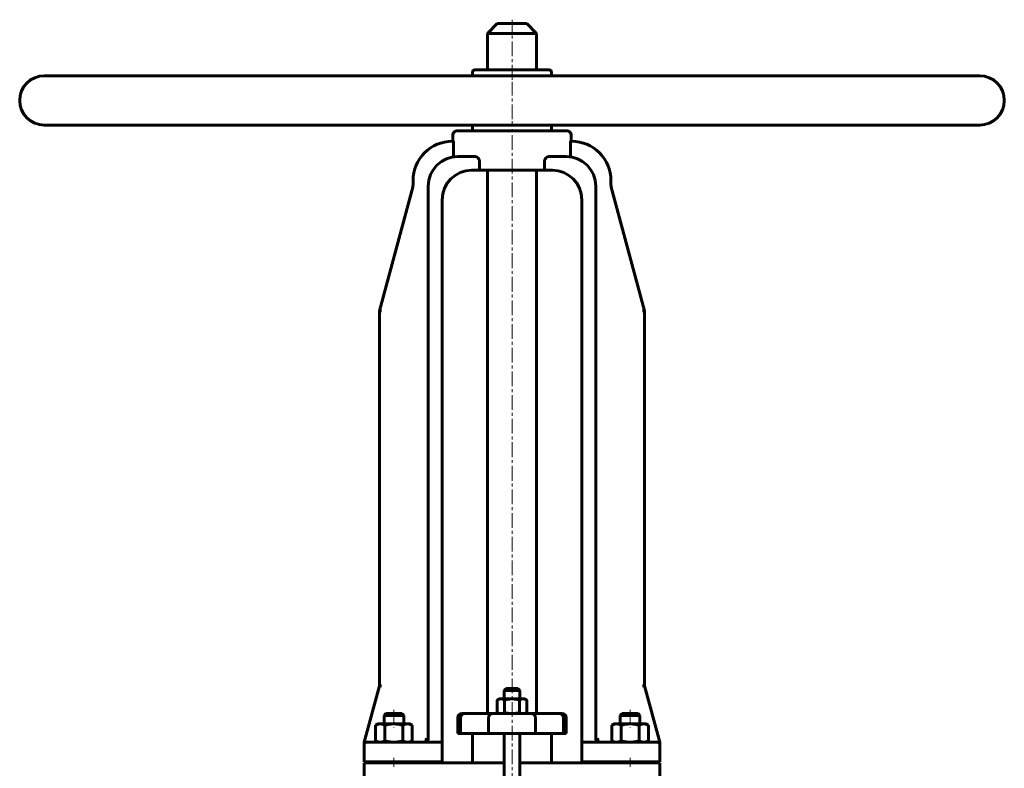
# Model space of a CAD drawing. Header units: millimetres. Extents: x -277 to 277, y -490 to 492.
# Tile 3 of 3: x -250 to 250, y 112 to 492. Entities that reach past the tile are written whole.
import ezdxf

# ---------------------------------------------------------------- set-up
doc = ezdxf.new("R2010")
doc.units = ezdxf.units.MM
doc.linetypes.add('K5LT_AXLED', pattern=[12, 7.5, -1.5, 1.5, -1.5])
doc.linetypes.add('K5LT_BASIC', pattern=[0])
doc.layers.add('Системный слой (1)', color=7, linetype='Continuous', true_color=0x6c6c6c)

# ---------------------------------------------------------------- blocks, each defined once
blk = doc.blocks.new('U2')
at = {"layer": 'Системный слой (1)', "color": 143, "linetype": 'K5LT_BASIC', "lineweight": 60, "true_color": 0x33acca}
for p, q in [((44.49, 125), (35.49, 125)), ((65, 125), (44.49, 125))]:
    blk.add_line(p, q, dxfattribs=at)
blk = doc.blocks.new('U3')
at = {"layer": 'Системный слой (1)', "color": 143, "linetype": 'K5LT_BASIC', "lineweight": 60, "true_color": 0x33acca}
for p, q in [((43.75, 125.14), (43.4, 125.32)), ((44.12, 125.04), (43.75, 125.14)), ((44.49, 125), (44.12, 125.04))]:
    blk.add_line(p, q, dxfattribs=at)
blk = doc.blocks.new('U14')
at = {"layer": 'Системный слой (1)', "color": 143, "linetype": 'K5LT_BASIC', "lineweight": 60, "true_color": 0x33acca}
for p, q in [((-4, 114.5), (-25, 114.5)), ((25, 114.5), (4, 114.5))]:
    blk.add_line(p, q, dxfattribs=at)
blk = doc.blocks.new('U20')
at = {"layer": 'Системный слой (1)', "color": 143, "linetype": 'K5LT_BASIC', "lineweight": 60, "true_color": 0x33acca}
for p, q in [((0, 152.25), (-3, 152.25)), ((3, 152.25), (0, 152.25))]:
    blk.add_line(p, q, dxfattribs=at)
blk = doc.blocks.new('U38')
at = {"layer": 'Системный слой (1)', "color": 143, "linetype": 'K5LT_BASIC', "lineweight": 60, "true_color": 0x33acca}
for p, q in [((0, 490), (-7.5, 490)), ((7.5, 490), (0, 490))]:
    blk.add_line(p, q, dxfattribs=at)

msp = doc.modelspace()

# ---------------------------------------------------------------- linework, layer by layer
at = {"layer": 'Системный слой (1)', "color": 30, "linetype": 'K5LT_AXLED', "lineweight": 18, "true_color": 0xff8000}
for p, q in [((0, 461.5), (0, 492)), ((0, 441.5), (0, 460.5)), ((0, 101.84), (0, 440.5)), ((-60, 141.5), (-60, 132.3)), ((60, 141.5), (60, 132.3)), ((-60, 117), (-60, 112.5)), ((60, 117), (60, 112.5))]:
    msp.add_line(p, q, dxfattribs=at)
at = {"layer": 'Системный слой (1)', "color": 143, "linetype": 'K5LT_BASIC', "lineweight": 60, "true_color": 0x33acca}
for p, q in [((-7.5, 490), (-12.5, 485)), ((7.5, 490), (12.5, 485)), ((-12.5, 466.5), (-12.5, 485)), ((-12.5, 485), (0, 485)), ((0, 485), (12.5, 485)), ((12.5, 466.5), (12.5, 485)), ((-20, 463.5), (-20, 465.5)), ((19, 466.5), (-19, 466.5)), ((20, 463.5), (20, 465.5)), ((237.5, 463.5), (-237.5, 463.5)), ((237.5, 438.5), (-237.5, 438.5)), ((28, 435.5), (-28, 435.5)), ((-20, 436.5), (-20, 438.5)), ((20, 436.5), (20, 438.5)), ((-29.85, 430.26), (-30.24, 430.26)), ((-30, 430.26), (-30, 433.5)), ((30.24, 430.26), (29.85, 430.26)), ((30, 430.26), (30, 433.5)), ((-29.73, 423.34), (-29.73, 429.26)), ((29.73, 429.26), (29.73, 423.34)), ((-19.26, 422.5), (-27.49, 422.5)), ((-16.58, 415.5), (-16.58, 420.5)), ((16.58, 420.5), (16.58, 415.5)), ((27.49, 422.5), (19.26, 422.5)), ((-20.49, 415.5), (-16.58, 415.5)), ((16.58, 415.5), (-16.58, 415.5)), ((-12.5, 415.5), (-12.5, 139.5)), ((12.5, 415.5), (12.5, 139.5)), ((16.58, 415.5), (20.49, 415.5)), ((-50.24, 410.26), (-50.24, 408.16)), ((50.24, 408.16), (50.24, 410.26)), ((-50.42, 406.86), (-67.29, 344.16)), ((-42.49, 127), (-42.49, 407.5)), ((42.49, 127), (42.49, 407.5)), ((67.29, 344.16), (50.42, 406.86)), ((-35.49, 125), (-35.49, 400.5)), ((35.49, 125), (35.49, 400.5)), ((-67.29, 153.66), (-67.29, 344.16)), ((-67.29, 344.16), (-66.25, 344.16)), ((66.25, 344.16), (67.29, 344.16)), ((67.29, 153.66), (67.29, 344.16)), ((-67.29, 153.66), (-75, 125)), ((-67.29, 153.66), (-66.25, 153.66)), ((-3, 152.25), (-4, 151.25)), ((-4, 147), (-4, 151.25)), ((-4, 151.25), (0, 151.25)), ((0, 151.25), (4, 151.25)), ((3, 152.25), (4, 151.25)), ((4, 147), (4, 151.25)), ((66.25, 153.66), (67.29, 153.66)), ((75, 125), (67.29, 153.66)), ((-6.5, 147), (-7.51, 146.42)), ((-7.51, 146.42), (-7.51, 140.08)), ((-5.63, 147), (-6.5, 147)), ((0, 147), (-5.63, 147)), ((-3.75, 146.42), (-3.75, 140.08)), ((5.63, 147), (0, 147)), ((3.75, 146.42), (3.75, 140.08)), ((6.5, 147), (5.63, 147)), ((6.5, 147), (7.51, 146.42)), ((7.51, 146.42), (7.51, 140.08)), ((-6.5, 139.5), (-7.51, 140.08)), ((6.5, 139.5), (7.51, 140.08)), ((-64.08, 139.5), (-65, 138.58)), ((-65, 134.3), (-65, 138.58)), ((-65, 138.58), (-57.53, 138.58)), ((-55.92, 139.5), (-64.08, 139.5)), ((-57.53, 138.58), (-55, 138.58)), ((-55.92, 139.5), (-55, 138.58)), ((-55, 134.3), (-55, 138.58)), ((-27.5, 129.5), (-27.5, 137.5)), ((-26.1, 129.5), (-26.1, 137.5)), ((-24.21, 139.5), (-25.5, 139.5)), ((-9.98, 139.5), (-24.21, 139.5)), ((-11.86, 129.5), (-11.86, 137.5)), ((9.98, 139.5), (-9.98, 139.5)), ((24.21, 139.5), (9.98, 139.5)), ((11.86, 129.5), (11.86, 137.5)), ((25.5, 139.5), (24.21, 139.5)), ((26.1, 129.5), (26.1, 137.5)), ((27.5, 129.5), (27.5, 137.5)), ((55.92, 139.5), (55, 138.58)), ((55, 138.58), (62.47, 138.58)), ((55, 134.3), (55, 138.58)), ((64.08, 139.5), (55.92, 139.5)), ((62.47, 138.58), (65, 138.58)), ((64.08, 139.5), (65, 138.58)), ((65, 134.3), (65, 138.58)), ((-68, 134.3), (-69.24, 133.59)), ((-69.24, 133.59), (-69.24, 125.71)), ((-68, 134.3), (-66.93, 134.3)), ((-66.93, 134.3), (-60, 134.3)), ((-64.62, 133.59), (-64.62, 125.71)), ((-60, 134.3), (-53.07, 134.3)), ((-55.38, 133.59), (-55.38, 125.71)), ((-53.07, 134.3), (-52, 134.3)), ((-52, 134.3), (-50.76, 133.59)), ((-50.76, 133.59), (-50.76, 125.71)), ((52, 134.3), (50.76, 133.59)), ((50.76, 133.59), (50.76, 125.71)), ((52, 134.3), (53.07, 134.3)), ((53.07, 134.3), (60, 134.3)), ((55.38, 133.59), (55.38, 125.71)), ((60, 134.3), (66.93, 134.3)), ((64.62, 133.59), (64.62, 125.71)), ((66.93, 134.3), (68, 134.3)), ((68, 134.3), (69.24, 133.59)), ((69.24, 133.59), (69.24, 125.71)), ((-68, 125), (-69.24, 125.71)), ((-52, 125), (-50.76, 125.71)), ((-27.5, 129.5), (-26.1, 129.5)), ((-26.1, 129.5), (-11.86, 129.5)), ((-20, 114.5), (-20, 129.5)), ((-11.86, 129.5), (11.86, 129.5)), ((-4, 105), (-4, 129.5)), ((4, 105), (4, 129.5)), ((11.86, 129.5), (26.1, 129.5)), ((20, 114.5), (20, 129.5)), ((26.1, 129.5), (27.5, 129.5)), ((52, 125), (50.76, 125.71)), ((68, 125), (69.24, 125.71)), ((-75, 125), (-75, 124.68)), ((-75, 124.68), (-75, 124)), ((-75, 115), (-75, 124)), ((-65, 125), (-74, 125)), ((-68, 125), (-73.43, 125)), ((-35.49, 125), (-65, 125)), ((-35.49, 124), (-35.49, 125)), ((-35.49, 115), (-35.49, 124)), ((35.49, 125), (35.49, 124)), ((35.49, 115), (35.49, 124)), ((74, 125), (65, 125)), ((75, 124.68), (75, 125)), ((75, 124), (75, 124.68)), ((75, 115), (75, 124)), ((-75, 115), (-65, 115)), ((-65, 114.5), (-75, 114.5)), ((-75, 114.5), (-75, 105.5)), ((-65, 115), (-35.49, 115)), ((-65, 114.5), (-65, 115)), ((-35.95, 114.5), (-65, 114.5)), ((-55, 114.5), (-55, 115)), ((-34.96, 114.5), (-35.95, 114.5)), ((-25, 114.5), (-34.96, 114.5)), ((34.96, 114.5), (25, 114.5)), ((35.95, 114.5), (34.96, 114.5)), ((35.49, 115), (65, 115)), ((65, 114.5), (35.95, 114.5)), ((55, 114.5), (55, 115)), ((65, 115), (75, 115)), ((65, 114.5), (65, 115)), ((75, 114.5), (65, 114.5)), ((75, 105.5), (75, 114.5))]:
    msp.add_line(p, q, dxfattribs=at)
for centre, radius, start, end in [((-19, 465.5), 1, 90, 180), ((19, 465.5), 1, 0, 90), ((-237.5, 451), 12.5, 90, 270), ((237.5, 451), 12.5, 270, 90), ((-28, 433.5), 2, 90, 180), ((-19, 436.5), 1, 180, 270), ((19, 436.5), 1, 270, 0), ((28, 433.5), 2, 0, 90), ((-30.24, 410.26), 20, 90, 180), ((30.24, 410.26), 20, 0, 90), ((-27.49, 407.5), 15, 90, 180), ((27.49, 407.5), 15, 0, 90), ((-20.49, 400.5), 15, 90, 180), ((20.49, 400.5), 15, 0, 90), ((-55.24, 408.16), 5, 344.9392, 0), ((55.24, 408.16), 5, 180, 195.0608), ((-25.5, 137.5), 2, 90, 180), ((25.5, 137.5), 2, 0, 90), ((-44.49, 127), 2, 270, 0), ((-44.49, 127), 2, 270, 0), ((44.49, 127), 2, 180, 270), ((44.49, 127), 2, 208.3186, 223.2742), ((-74, 124), 1, 90, 180), ((-74, 124), 1, 90, 156.4586), ((74, 124), 1, 25.6729, 90), ((74, 124), 1, 0, 90)]:
    msp.add_arc(centre, radius, start, end, dxfattribs=at)
for centre, major_axis, start_param, end_param in [((-44.49, 127), (0, 2), 3.141593, 4.712389), ((44.49, 127), (0, -2), 4.712389, 6.283185)]:
    msp.add_ellipse(centre, major_axis=major_axis, ratio=0.5, start_param=start_param, end_param=end_param, dxfattribs=at)
for points, knots in [([(-29.85, 430.26), (-29.84, 430.26), (-29.82, 430.23), (-29.79, 430.13), (-29.78, 430.05), (-29.76, 429.87), (-29.75, 429.76), (-29.74, 429.52), (-29.73, 429.38), (-29.73, 429.26)], [-0.1511762, -0.1511762, -0.1511762, -0.1511762, -0.113255, -0.113255, -0.0753338, -0.0753338, -0.0376669, -0.0376669, 0, 0, 0, 0]), ([(29.73, 429.26), (29.73, 429.38), (29.74, 429.52), (29.75, 429.76), (29.76, 429.87), (29.78, 430.05), (29.79, 430.13), (29.82, 430.23), (29.84, 430.26), (29.85, 430.26)], [0, 0, 0, 0, 0.0376669, 0.0376669, 0.0753338, 0.0753338, 0.113255, 0.113255, 0.1511762, 0.1511762, 0.1511762, 0.1511762]), ([(-29.73, 423.34), (-29.73, 423.34), (-29.73, 423.34), (-29.73, 423.2), (-29.73, 423.07), (-29.71, 422.83), (-29.7, 422.73), (-29.68, 422.55), (-29.66, 422.48), (-29.63, 422.38), (-29.61, 422.35), (-29.58, 422.35), (-29.58, 422.35), (-29.58, 422.35)], [0.1601765, 0.1601765, 0.1601765, 0.1601765, 0.1609855, 0.1609855, 0.2003491, 0.2003491, 0.2389463, 0.2389463, 0.2771531, 0.2771531, 0.3157637, 0.3157637, 0.3185514, 0.3185514, 0.3185514, 0.3185514]), ([(-19.26, 422.5), (-18.94, 422.5), (-18.58, 422.44), (-17.87, 422.2), (-17.53, 422.01), (-17.08, 421.62), (-16.91, 421.44), (-16.72, 421.11), (-16.67, 420.99), (-16.6, 420.75), (-16.58, 420.63), (-16.58, 420.5)], [-0.4077034, -0.4077034, -0.4077034, -0.4077034, -0.2800393, -0.2800393, -0.1523753, -0.1523753, -0.0761876, -0.0761876, -0.0380938, -0.0380938, 0, 0, 0, 0]), ([(16.58, 420.5), (16.58, 420.63), (16.6, 420.75), (16.67, 420.99), (16.72, 421.11), (16.91, 421.44), (17.08, 421.62), (17.53, 422.01), (17.87, 422.2), (18.58, 422.44), (18.94, 422.5), (19.26, 422.5)], [0, 0, 0, 0, 0.0380938, 0.0380938, 0.0761876, 0.0761876, 0.1523753, 0.1523753, 0.2800393, 0.2800393, 0.4077034, 0.4077034, 0.4077034, 0.4077034]), ([(29.58, 422.35), (29.6, 422.35), (29.62, 422.37), (29.66, 422.46), (29.67, 422.52), (29.7, 422.69), (29.71, 422.8), (29.73, 423.03), (29.73, 423.15), (29.73, 423.3), (29.73, 423.32), (29.73, 423.34)], [0.3191428, 0.3191428, 0.3191428, 0.3191428, 0.3563527, 0.3563527, 0.3948136, 0.3948136, 0.4329937, 0.4329937, 0.4716812, 0.4716812, 0.4775582, 0.4775582, 0.4775582, 0.4775582]), ([(-24.21, 139.5), (-24.22, 139.5), (-24.22, 139.5), (-24.47, 139.5), (-24.72, 139.44), (-25.18, 139.24), (-25.38, 139.09), (-25.73, 138.72), (-25.86, 138.5), (-26.05, 138.02), (-26.1, 137.76), (-26.1, 137.5)], [-0.3151896, -0.3151896, -0.3151896, -0.3151896, -0.3142102, -0.3142102, -0.2343746, -0.2343746, -0.1562353, -0.1562353, -0.0781134, -0.0781134, 0, 0, 0, 0]), ([(-9.98, 139.5), (-9.98, 139.5), (-9.99, 139.5), (-10.24, 139.5), (-10.49, 139.44), (-10.94, 139.24), (-11.15, 139.09), (-11.49, 138.72), (-11.63, 138.5), (-11.82, 138.02), (-11.86, 137.76), (-11.86, 137.5)], [-0.6290035, -0.6290035, -0.6290035, -0.6290035, -0.6276251, -0.6276251, -0.5481892, -0.5481892, -0.4700493, -0.4700493, -0.3919267, -0.3919267, -0.3138125, -0.3138125, -0.3138125, -0.3138125]), ([(9.98, 139.5), (9.98, 139.5), (9.99, 139.5), (10.24, 139.5), (10.49, 139.44), (10.94, 139.24), (11.15, 139.09), (11.49, 138.72), (11.63, 138.5), (11.82, 138.02), (11.86, 137.76), (11.86, 137.5)], [-0.0013784, -0.0013784, -0.0013784, -0.0013784, 0, 0, 0.0794359, 0.0794359, 0.1575758, 0.1575758, 0.2356984, 0.2356984, 0.3138125, 0.3138125, 0.3138125, 0.3138125]), ([(24.21, 139.5), (24.22, 139.5), (24.22, 139.5), (24.47, 139.5), (24.72, 139.44), (25.18, 139.24), (25.38, 139.09), (25.73, 138.72), (25.86, 138.5), (26.05, 138.02), (26.1, 137.76), (26.1, 137.5)], [-0.0009794, -0.0009794, -0.0009794, -0.0009794, 0, 0, 0.0798364, 0.0798364, 0.1579764, 0.1579764, 0.2360991, 0.2360991, 0.3142132, 0.3142132, 0.3142132, 0.3142132]), ([(-44.49, 125), (-44.46, 125), (-44.44, 125), (-44.37, 125), (-44.33, 125.01), (-44.25, 125.01), (-44.2, 125.02), (-44.12, 125.04), (-44.07, 125.04), (-43.93, 125.08), (-43.83, 125.11), (-43.64, 125.19), (-43.55, 125.23), (-43.39, 125.33), (-43.31, 125.39), (-43.19, 125.48), (-43.16, 125.51), (-43.11, 125.55), (-43.1, 125.56), (-43.08, 125.58), (-43.08, 125.59), (-43.05, 125.61), (-43.04, 125.63), (-43.01, 125.65), (-43.01, 125.66), (-43, 125.67)], [0.000112, 0.000112, 0.000112, 0.000112, 0.827829, 0.827829, 2.27653, 2.27653, 3.708552, 3.708552, 5.173931, 5.173931, 8.543121, 8.543121, 11.685096, 11.685096, 14.627124, 14.627124, 16.141577, 16.141577, 16.535344, 16.535344, 16.882749, 16.882749, 17.577558, 17.577558, 17.915195, 17.915195, 17.915195, 17.915195]), ([(-44.49, 125), (-44.46, 125), (-44.44, 125), (-44.37, 125), (-44.33, 125.01), (-44.26, 125.01), (-44.24, 125.02), (-44.15, 125.03), (-44.08, 125.04), (-43.92, 125.08), (-43.82, 125.11), (-43.63, 125.19), (-43.54, 125.24), (-43.38, 125.34), (-43.3, 125.39), (-43.19, 125.48), (-43.15, 125.51), (-43.11, 125.55), (-43.1, 125.56), (-43.08, 125.58), (-43.07, 125.59), (-43.06, 125.6), (-43.05, 125.61), (-43.04, 125.62)], [0.000112, 0.000112, 0.000112, 0.000112, 0.828442, 0.828442, 2.278214, 2.278214, 3.02188, 3.02188, 5.17776, 5.17776, 8.462403, 8.462403, 11.527958, 11.527958, 14.40121, 14.40121, 15.785466, 15.785466, 16.170062, 16.170062, 16.509373, 16.509373, 16.909586, 16.909586, 16.909586, 16.909586]), ([(-42.73, 126.04), (-42.73, 126.06), (-42.72, 126.07), (-42.7, 126.11), (-42.68, 126.14), (-42.66, 126.2), (-42.65, 126.23), (-42.63, 126.27), (-42.62, 126.28), (-42.62, 126.3), (-42.61, 126.31), (-42.61, 126.32), (-42.6, 126.33), (-42.6, 126.35), (-42.59, 126.36), (-42.59, 126.38)], [0.641956, 0.641956, 0.641956, 0.641956, 1.925867, 1.925867, 4.325867, 4.325867, 6.725867, 6.725867, 7.812751, 7.812751, 8.409946, 8.409946, 9.092433, 9.092433, 10.092771, 10.092771, 10.092771, 10.092771]), ([(-42.72, 126.07), (-42.71, 126.09), (-42.7, 126.1), (-42.68, 126.15), (-42.67, 126.17), (-42.64, 126.23), (-42.63, 126.26), (-42.62, 126.29), (-42.61, 126.3), (-42.61, 126.32), (-42.61, 126.33), (-42.6, 126.35), (-42.59, 126.36), (-42.59, 126.38), (-42.59, 126.39), (-42.58, 126.39)], [0.695618, 0.695618, 0.695618, 0.695618, 2.086853, 2.086853, 4.486853, 4.486853, 6.886853, 6.886853, 7.645456, 7.645456, 8.258254, 8.258254, 9.48385, 9.48385, 9.903046, 9.903046, 9.903046, 9.903046])]:
    msp.add_open_spline(points, degree=3, knots=knots, dxfattribs=at)
for points in [[(-7.51, 146.42), (-6.5, 147), (-5.63, 147)], [(-5.63, 147), (-4.76, 147), (-3.75, 146.42)], [(-3.75, 146.42), (-1.74, 147), (0, 147)], [(0, 147), (1.74, 147), (3.75, 146.42)], [(3.75, 146.42), (4.76, 147), (5.63, 147)], [(5.63, 147), (6.5, 147), (7.51, 146.42)], [(-5.63, 139.5), (-6.5, 139.5), (-7.51, 140.08)], [(-3.75, 140.08), (-4.76, 139.5), (-5.63, 139.5)], [(0, 139.5), (-1.74, 139.5), (-3.75, 140.08)], [(3.75, 140.08), (1.74, 139.5), (0, 139.5)], [(5.63, 139.5), (4.76, 139.5), (3.75, 140.08)], [(7.51, 140.08), (6.5, 139.5), (5.63, 139.5)], [(-66.93, 134.3), (-68, 134.3), (-69.24, 133.59)], [(-64.62, 133.59), (-65.86, 134.3), (-66.93, 134.3)], [(-60, 134.3), (-62.14, 134.3), (-64.62, 133.59)], [(-55.38, 133.59), (-57.86, 134.3), (-60, 134.3)], [(-53.07, 134.3), (-54.14, 134.3), (-55.38, 133.59)], [(-50.76, 133.59), (-52, 134.3), (-53.07, 134.3)], [(53.07, 134.3), (52, 134.3), (50.76, 133.59)], [(55.38, 133.59), (54.14, 134.3), (53.07, 134.3)], [(60, 134.3), (57.86, 134.3), (55.38, 133.59)], [(64.62, 133.59), (62.14, 134.3), (60, 134.3)], [(66.93, 134.3), (65.86, 134.3), (64.62, 133.59)], [(69.24, 133.59), (68, 134.3), (66.93, 134.3)], [(-69.24, 125.71), (-68, 125), (-66.93, 125)], [(-66.93, 125), (-65.86, 125), (-64.62, 125.71)], [(-64.62, 125.71), (-62.14, 125), (-60, 125)], [(-60, 125), (-57.86, 125), (-55.38, 125.71)], [(-55.38, 125.71), (-54.14, 125), (-53.07, 125)], [(-53.07, 125), (-52, 125), (-50.76, 125.71)], [(50.76, 125.71), (52, 125), (53.07, 125)], [(53.07, 125), (54.14, 125), (55.38, 125.71)], [(55.38, 125.71), (57.86, 125), (60, 125)], [(60, 125), (62.14, 125), (64.62, 125.71)], [(64.62, 125.71), (65.86, 125), (66.93, 125)], [(66.93, 125), (68, 125), (69.24, 125.71)]]:
    msp.add_rational_spline(points, [1, 1.0379548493, 1], degree=2, dxfattribs=at)

# ---------------------------------------------------------------- block references
at = {"layer": 'Системный слой (1)'}
for name in ['U38', 'U20', 'U3', 'U2', 'U14']:
    msp.add_blockref(name, (0, 0), dxfattribs=at)

doc.saveas('drawing.dxf')
